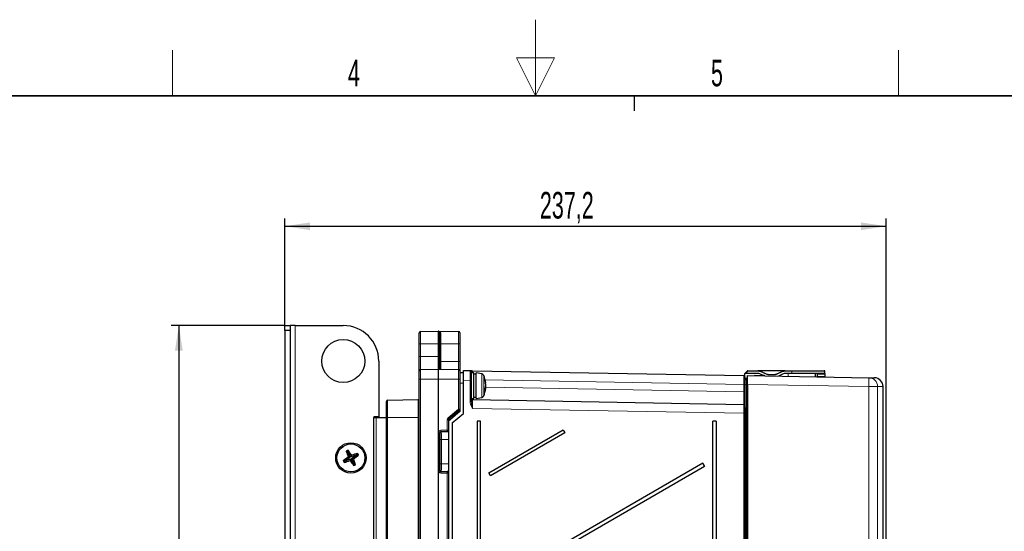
# Model space of a CAD drawing. Header units: millimetres. Extents: x 5 to 418, y 2 to 292.
# Tile 44 of 53: x 149 to 279, y 225 to 292. Entities that reach past the tile are written whole.
import ezdxf

# ---------------------------------------------------------------- set-up
doc = ezdxf.new("R2010")
doc.units = ezdxf.units.MM
doc.layers.add('SLD-0', color=7, linetype='Continuous')
doc.styles.add('SLDTEXTSTYLE0', font='TXT', dxfattribs={"width": 0.605})
doc.dimstyles.new('SLDDIMSTYLE0', dxfattribs={"dimtxt": 3.5, "dimasz": 3.302, "dimexe": 0, "dimexo": 0.0625, "dimgap": 0.875, "dimtad": 1, "dimlfac": 3, "dimrnd": 1e-09, "dimzin": 12, "dimdsep": 46, "dimtxsty": 'SLDTEXTSTYLE0', "dimsah": 1, "dimcen": 0.09, "dimadec": 0, "dimazin": 3, "dimtfac": 1, "dimtofl": 0, "dimtmove": 0, "dimatfit": 3, "dimfxl": 1, "dimfrac": 2, "dimtolj": 1, "dimtzin": 12, "dimarcsym": 0})

# ---------------------------------------------------------------- blocks, each defined once
blk = doc.blocks.new('_D_2')
at = {"layer": 'SLD-0', "color": 7}
for p, q in [((184.04, 252.29), (184.04, 266.35)), ((263.11, 222.22), (263.11, 266.35)), ((184.04, 265.35), (263.11, 265.35))]:
    blk.add_line(p, q, dxfattribs=at)
for points in [[(184.04, 265.35), (187.34, 264.84), (187.34, 265.85)], [(263.11, 265.35), (259.8, 265.85), (259.8, 264.84)]]:
    blk.add_solid(points, dxfattribs=at)
at = {"layer": 'SLD-0', "color": 7, "insert": (217.56, 269.86), "char_height": 3.5, "attachment_point": 1, "style": 'SLDTEXTSTYLE0'}
blk.add_mtext('237,2', dxfattribs=at)
blk = doc.blocks.new('_D_3')
at = {"layer": 'SLD-0', "color": 7}
for p, q in [((184.04, 252.29), (169.08, 252.29)), ((170.08, 252.29), (170.08, 121.89)), ((192.87, 121.89), (169.08, 121.89))]:
    blk.add_line(p, q, dxfattribs=at)
for points in [[(170.08, 252.29), (169.57, 248.99), (170.59, 248.99)], [(170.08, 121.89), (170.59, 125.19), (169.57, 125.19)]]:
    blk.add_solid(points, dxfattribs=at)
at = {"layer": 'SLD-0', "color": 7, "insert": (165.57, 181.07), "char_height": 3.5, "attachment_point": 1, "rotation": 90, "style": 'SLDTEXTSTYLE0'}
blk.add_mtext('391,2', dxfattribs=at)

msp = doc.modelspace()

# ---------------------------------------------------------------- linework, layer by layer
at = {"color": 7, "linetype": 'Continuous', "lineweight": 25}
for p, q in [((184.0384, 252.2897), (184.7051, 252.2897)), ((184.0384, 251.6231), (184.0384, 252.2897)), ((184.7051, 251.6231), (184.0384, 251.6231)), ((184.0384, 251.6231), (184.0384, 127.9564)), ((184.7051, 252.2897), (184.7051, 251.6231)), ((185.3717, 252.2897), (184.7051, 252.2897)), ((184.7051, 251.6231), (184.7051, 127.9564)), ((185.3717, 252.2897), (191.7051, 252.2897)), ((201.7051, 249.8897), (201.7051, 251.349)), ((201.8688, 251.5156), (204.2022, 251.5563)), ((204.208, 251.5563), (206.8746, 251.5098)), ((204.3717, 251.3897), (204.3717, 249.8897)), ((207.0384, 251.3431), (207.0384, 249.8897)), ((201.7051, 248.2231), (201.7051, 249.8897)), ((204.3717, 249.8897), (204.3717, 248.2231)), ((207.0384, 249.8897), (207.0384, 247.5564)), ((196.3717, 247.6231), (196.3717, 240.2897)), ((201.7051, 246.349), (201.7051, 248.2231)), ((204.3717, 248.2231), (204.3717, 246.7173)), ((207.0384, 247.5564), (207.0384, 246.3431)), ((201.7051, 245.223), (201.7051, 246.349)), ((201.8688, 246.5156), (204.2022, 246.5563)), ((204.208, 246.5563), (206.8746, 246.5098)), ((207.0384, 246.3431), (207.0384, 245.223)), ((207.5384, 246.0564), (207.0384, 246.0564)), ((207.5384, 246.3808), (208.3747, 246.366)), ((207.5384, 245.0477), (207.5384, 246.3808)), ((208.5384, 246.1993), (208.5384, 245.0328)), ((208.8717, 246.0564), (208.5384, 246.0564)), ((208.7021, 246.3601), (244.3747, 245.726)), ((208.8717, 242.7231), (208.8717, 246.0564)), ((209.9255, 245.9264), (209.1884, 246.0564)), ((209.1884, 242.7231), (209.1884, 246.0564)), ((244.5384, 245.9935), (244.8855, 246.3407)), ((244.9327, 246.3602), (246.2424, 246.3602)), ((249.8344, 246.3602), (246.2424, 246.3602)), ((246.665, 246.2665), (247.3354, 245.9539)), ((248.7414, 245.9539), (249.4118, 246.2665)), ((249.8344, 246.3602), (250.7051, 246.3602)), ((250.7051, 246.3602), (254.9717, 246.3602)), ((255.0384, 245.9935), (255.0384, 246.2935)), ((201.7051, 134.5564), (201.7051, 245.223)), ((207.0384, 245.223), (207.0384, 241.3008)), ((207.5384, 240.7485), (207.5384, 245.0477)), ((208.5384, 245.0328), (208.5384, 242.2622)), ((209.1884, 245.8897), (208.8717, 245.8897)), ((210.4033, 244.7851), (210.4294, 244.7905)), ((244.6327, 245.9935), (244.5384, 245.9935)), ((244.5384, 245.5593), (244.5384, 245.9935)), ((244.5384, 245.5593), (244.5384, 245.2701)), ((246.1611, 245.9935), (244.6327, 245.9935)), ((244.8056, 245.3226), (244.7036, 245.3217)), ((244.8717, 245.7174), (260.8319, 245.4388)), ((244.8717, 244.5509), (244.8717, 245.7174)), ((245.8717, 245.7231), (247.0384, 245.7231)), ((246.9628, 245.7231), (246.5837, 245.8998)), ((247.758, 245.8602), (248.3187, 245.8602)), ((249.4931, 245.8998), (248.9491, 245.6462)), ((250.7051, 245.9935), (249.9157, 245.9935)), ((255.0384, 245.9935), (250.7051, 245.9935)), ((253.8051, 245.5614), (253.8051, 245.9935)), ((254.04, 245.8998), (254.0455, 245.5872)), ((254.0455, 245.5872), (254.046, 245.5572)), ((255.0384, 245.9935), (255.0384, 245.8998)), ((255.0384, 245.8998), (255.0384, 245.5872)), ((255.0384, 245.5872), (255.0384, 245.5399)), ((210.3657, 244.0713), (210.4294, 244.0547)), ((210.371, 244.0855), (210.4388, 244.0669)), ((210.3916, 244.1455), (210.4294, 244.149)), ((210.4178, 244.7067), (210.4388, 244.7125)), ((210.4323, 244.3274), (210.4388, 244.327)), ((244.5384, 241.5136), (244.5384, 244.5567)), ((244.8717, 244.5509), (244.8717, 145.2288)), ((262.6989, 223.5295), (262.6989, 244.26)), ((197.3717, 240.223), (197.3717, 242.317)), ((197.5355, 242.4836), (201.5413, 242.5535)), ((208.5384, 242.7231), (208.8717, 242.7231)), ((208.7022, 242.5535), (244.3746, 241.9309)), ((208.8717, 242.8897), (209.1884, 242.8897)), ((209.1884, 242.7231), (209.9255, 242.853)), ((207.0384, 240.9817), (205.5384, 239.7231)), ((206.9789, 241.1731), (205.5979, 240.0144)), ((207.0384, 241.3008), (207.0384, 240.9817)), ((244.5384, 241.5136), (244.5384, 240.7644)), ((196.3717, 240.2897), (195.7051, 240.2897)), ((195.7051, 240.2897), (195.7051, 240.223)), ((195.7051, 158.5564), (195.7051, 240.223)), ((195.7051, 240.223), (196.0384, 240.223)), ((196.0384, 240.223), (197.3717, 240.223)), ((197.3717, 159.2957), (197.3717, 240.223)), ((205.5384, 239.8867), (205.5384, 238.5431)), ((206.0384, 239.4899), (207.5384, 240.7485)), ((209.3135, 239.7231), (209.3135, 139.7231)), ((209.7544, 239.7231), (209.3135, 239.7231)), ((209.7544, 139.7231), (209.7544, 239.7231)), ((240.7544, 239.7231), (240.3135, 239.7231)), ((240.3135, 146.3897), (240.3135, 239.7231)), ((240.7544, 239.7231), (240.7544, 146.3897)), ((244.5384, 240.7644), (244.5384, 144.2202)), ((205.5384, 238.5431), (205.5384, 238.5342)), ((205.5384, 238.5342), (205.5384, 232.9119)), ((206.0384, 239.4899), (206.0384, 134.3897)), ((210.8542, 232.9317), (220.6359, 238.5801)), ((220.6359, 238.5801), (220.8526, 238.2048)), ((220.8526, 238.2048), (211.0708, 232.5564)), ((192.2836, 235.6929), (192.1009, 235.764)), ((192.3009, 235.7018), (192.2836, 235.6929)), ((192.2836, 235.6929), (192.566, 234.9347)), ((192.3009, 235.7018), (192.3503, 235.8915)), ((192.7501, 235.0288), (192.3009, 235.7018)), ((191.893, 234.4856), (191.7033, 234.535)), ((191.9019, 234.4683), (191.8308, 234.2855)), ((192.566, 234.9347), (191.893, 234.4856)), ((191.893, 234.4856), (191.9019, 234.4683)), ((191.9019, 234.4683), (192.6601, 234.7506)), ((192.566, 234.9347), (192.3563, 235.0026)), ((192.6601, 234.7506), (192.5922, 234.5409)), ((192.6601, 234.7506), (193.1092, 234.0777)), ((193.5083, 235.3112), (192.7501, 235.0288)), ((192.7501, 235.0288), (192.8179, 235.2385)), ((192.8441, 234.8447), (193.5171, 235.2939)), ((193.1265, 234.0865), (192.8441, 234.8447)), ((192.8441, 234.8447), (193.0539, 234.7769)), ((193.5083, 235.3112), (193.5793, 235.4939)), ((193.5171, 235.2939), (193.5083, 235.3112)), ((193.5171, 235.2939), (193.7068, 235.2444)), ((193.1092, 234.0777), (193.0598, 233.8879)), ((193.1092, 234.0777), (193.1265, 234.0865)), ((193.1265, 234.0865), (193.3092, 234.0154)), ((238.997, 234.1826), (210.8542, 217.9317)), ((211.0708, 217.5564), (239.2136, 233.8073)), ((239.2136, 233.8073), (238.997, 234.1826)), ((205.5384, 232.9119), (205.5384, 232.903)), ((205.5384, 232.903), (205.5384, 194.6265)), ((211.0708, 232.5564), (210.8542, 232.9317))]:
    msp.add_line(p, q, dxfattribs=at)
at = {"color": 7, "linetype": 'Continuous', "lineweight": 18}
for p, q in [((185.3717, 127.2897), (185.3717, 252.2897)), ((201.8688, 251.5156), (201.8688, 249.8897)), ((204.2022, 249.8897), (204.2022, 251.5563)), ((204.208, 251.5563), (204.208, 249.8897)), ((204.5355, 251.2529), (204.5355, 249.8897)), ((206.8746, 249.8897), (206.8746, 251.5098)), ((201.7051, 249.8897), (201.8688, 249.8897)), ((201.8688, 249.8897), (201.8688, 248.2231)), ((204.2022, 249.8897), (201.8688, 249.8897)), ((204.2022, 248.2231), (204.2022, 249.8897)), ((204.2022, 249.8897), (204.208, 249.8897)), ((204.208, 249.8897), (204.208, 248.2231)), ((204.208, 249.8897), (204.3717, 249.8897)), ((204.3717, 249.8897), (204.5355, 249.8897)), ((204.5355, 249.8897), (204.5355, 247.5564)), ((204.5355, 249.8897), (206.8746, 249.8897)), ((206.8746, 247.5564), (206.8746, 249.8897)), ((207.0384, 249.8897), (206.8746, 249.8897)), ((201.7051, 248.2231), (201.8688, 248.2231)), ((201.8688, 248.2231), (201.8688, 246.5156)), ((201.8688, 248.2231), (204.2022, 248.2231)), ((204.2022, 246.5563), (204.2022, 248.2231)), ((204.2022, 248.2231), (204.208, 248.2231)), ((204.208, 248.2231), (204.3717, 248.2231)), ((204.208, 248.2231), (204.208, 246.5563)), ((204.3717, 247.5564), (204.5355, 247.5564)), ((204.5355, 247.5564), (204.5355, 246.5506)), ((204.5355, 247.5564), (206.8746, 247.5564)), ((206.8746, 246.5098), (206.8746, 247.5564)), ((207.0384, 247.5564), (206.8746, 247.5564)), ((201.8688, 246.5156), (201.8688, 245.223)), ((204.2022, 245.223), (204.2022, 246.5563)), ((204.208, 246.5563), (204.208, 245.223)), ((206.8746, 245.223), (206.8746, 246.5098)), ((244.9327, 246.2935), (244.6327, 245.9935)), ((244.9327, 246.2935), (244.9327, 246.3602)), ((246.2424, 246.2935), (244.9327, 246.2935)), ((246.2424, 246.2935), (246.2424, 246.3602)), ((247.3073, 245.8935), (246.6368, 246.2061)), ((249.4399, 246.2061), (248.7695, 245.8935)), ((249.8344, 246.2935), (249.8344, 246.3602)), ((250.7051, 246.2935), (249.8344, 246.2935)), ((250.7051, 246.2935), (250.7051, 246.3602)), ((250.7051, 245.9935), (250.7051, 246.2935)), ((255.0384, 246.2935), (250.7051, 246.2935)), ((201.7051, 245.223), (201.8688, 245.223)), ((201.8688, 245.223), (201.8688, 134.5564)), ((204.2022, 245.223), (201.8688, 245.223)), ((204.2022, 134.5564), (204.2022, 245.223)), ((204.2022, 245.223), (204.208, 245.223)), ((204.208, 245.223), (204.208, 134.5564)), ((206.8746, 245.223), (204.208, 245.223)), ((206.8746, 241.3008), (206.8746, 245.223)), ((207.0384, 245.223), (206.8746, 245.223)), ((208.3747, 245.0328), (207.5384, 245.0477)), ((208.3747, 242.2622), (208.3747, 245.0328)), ((208.3747, 245.0328), (208.5384, 245.0328)), ((209.9255, 243.5303), (209.9255, 245.9264)), ((210.1727, 245.7324), (210.1727, 243.047)), ((244.3746, 244.5595), (210.3639, 245.1641)), ((247.758, 245.7935), (247.758, 245.8602)), ((248.3187, 245.7935), (247.758, 245.7935)), ((248.3187, 245.7935), (248.3187, 245.8602)), ((250.2051, 245.6243), (250.2051, 245.9935)), ((254.04, 245.8998), (255.0384, 245.8998)), ((254.0455, 245.5872), (255.0384, 245.5872)), ((207.5384, 244.7231), (207.0384, 244.7231)), ((209.9255, 242.853), (209.9255, 243.5303)), ((210.4324, 244.1897), (244.3746, 243.5973)), ((244.3746, 243.5973), (244.3746, 244.5595)), ((244.5384, 244.5595), (244.3746, 244.5595)), ((244.5384, 243.5973), (244.3746, 243.5973)), ((244.7036, 244.5567), (244.5384, 244.5567)), ((244.8056, 244.5567), (244.7036, 244.5567)), ((244.7036, 244.5567), (244.7036, 145.223)), ((244.8056, 244.5567), (244.8717, 244.5567)), ((244.8056, 145.223), (244.8056, 244.5567)), ((260.8319, 244.2723), (244.8717, 244.5509)), ((260.8319, 217.9381), (260.8319, 244.2723)), ((260.8319, 244.2723), (261.9757, 244.2723)), ((261.9757, 244.2723), (261.9757, 217.9031)), ((197.5355, 242.4836), (197.5355, 240.223)), ((201.5413, 240.223), (201.5413, 242.5535)), ((208.3747, 242.2622), (208.5384, 242.2622)), ((205.4937, 240.142), (206.8746, 241.3008)), ((206.8805, 240.8803), (205.6963, 239.8867)), ((207.0384, 241.3008), (206.8746, 241.3008)), ((206.8805, 240.8803), (206.9175, 240.8803)), ((206.8805, 240.8492), (206.8805, 240.8803)), ((244.3747, 240.7644), (208.7021, 241.387)), ((196.0384, 240.223), (196.0384, 158.5564)), ((197.3717, 240.223), (197.5355, 240.223)), ((197.5355, 240.223), (197.5355, 159.2957)), ((201.5413, 240.223), (197.5355, 240.223)), ((201.5413, 159.2258), (201.5413, 240.223)), ((201.5413, 240.223), (201.7051, 240.223)), ((205.3746, 238.5431), (205.3746, 239.8867)), ((205.5384, 239.8867), (205.3746, 239.8867)), ((205.6963, 239.8867), (205.5384, 239.8867)), ((205.6963, 239.8867), (205.6963, 239.8556)), ((244.3747, 144.2202), (244.3747, 240.7644)), ((244.5384, 240.7644), (244.3747, 240.7644)), ((205.3717, 238.3765), (204.5413, 238.3767)), ((204.5413, 238.3767), (204.5945, 238.3235)), ((204.5442, 238.5434), (205.3746, 238.5431)), ((204.5945, 238.3235), (205.5384, 238.3235)), ((205.3717, 238.3582), (205.3717, 238.3765)), ((205.5384, 238.5431), (205.3746, 238.5431)), ((204.2109, 233.2359), (204.2109, 238.2102)), ((204.3746, 238.2102), (204.2109, 238.2102)), ((204.3746, 238.2102), (204.3746, 233.2359)), ((204.4279, 238.1569), (204.3746, 238.2102)), ((204.4422, 234.1224), (204.4422, 237.3237)), ((204.6088, 237.3237), (204.4422, 237.3237)), ((204.6088, 237.3237), (205.5384, 237.3237)), ((204.6088, 237.3237), (204.6088, 234.1224)), ((204.3746, 233.2359), (204.2109, 233.2359)), ((204.3746, 233.2359), (204.4279, 233.2892)), ((204.6088, 234.1224), (204.4422, 234.1224)), ((204.5945, 233.1226), (204.5413, 233.0694)), ((204.5945, 233.1226), (205.5384, 233.1226)), ((204.6088, 234.1224), (205.5384, 234.1224)), ((204.5413, 233.0694), (205.3717, 233.0696)), ((205.3746, 232.903), (204.5442, 232.9027)), ((205.3717, 233.0696), (205.3717, 233.0879)), ((205.3746, 194.6265), (205.3746, 232.903)), ((205.5384, 232.903), (205.3746, 232.903))]:
    msp.add_line(p, q, dxfattribs=at)
at = {"color": 7, "linetype": 'Continuous', "lineweight": 18, "flags": 128}
for points in [[(244.8855, 246.3407), (244.8864, 246.3398), (244.8891, 246.3371), (244.8935, 246.3327), (244.8993, 246.3269), (244.9065, 246.3197), (244.9146, 246.3116), (244.9235, 246.3027), (244.9327, 246.2935)], [(246.6368, 246.2061), (246.6423, 246.2179), (246.6476, 246.2292), (246.6525, 246.2396), (246.6568, 246.2488), (246.6603, 246.2563), (246.6629, 246.2619), (246.6645, 246.2653), (246.665, 246.2665)], [(249.4399, 246.2061), (249.4344, 246.2179), (249.4292, 246.2292), (249.4243, 246.2396), (249.42, 246.2488), (249.4165, 246.2563), (249.4139, 246.2619), (249.4123, 246.2653), (249.4118, 246.2665)], [(247.3073, 245.8935), (247.3127, 245.9052), (247.318, 245.9166), (247.3229, 245.927), (247.3272, 245.9362), (247.3307, 245.9437), (247.3333, 245.9493), (247.3349, 245.9527), (247.3354, 245.9539)], [(248.7695, 245.8935), (248.764, 245.9052), (248.7588, 245.9166), (248.7539, 245.927), (248.7496, 245.9362), (248.7461, 245.9437), (248.7435, 245.9493), (248.7419, 245.9527), (248.7414, 245.9539)]]:
    msp.add_lwpolyline(points, dxfattribs=at)
at = {"color": 7, "linetype": 'Continuous', "lineweight": 25, "flags": 128}
for points in [[(254.0384, 245.9935), (254.0386, 245.983), (254.0391, 245.9515), (254.04, 245.8998)], [(210.4294, 244.149), (210.4216, 244.0957), (210.4178, 244.0727)]]:
    msp.add_lwpolyline(points, dxfattribs=at)
at = {"color": 7, "linetype": 'Continuous', "lineweight": 25}
for centre, radius in [((191.7051, 247.6231), 2.8333), ((192.7051, 234.8897), 2), ((192.7051, 234.8897), 1.8333)]:
    msp.add_circle(centre, radius, dxfattribs=at)
for centre, radius, start, end in [((191.7051, 247.6231), 4.6667, 0, 90), ((201.8717, 251.349), 0.1667, 91, 180), ((204.2051, 251.3897), 0.1667, 89, 91), ((204.2051, 251.3897), 0.1667, 0, 89), ((206.8717, 251.3431), 0.1667, 0, 89), ((201.8717, 246.349), 0.1667, 91, 180), ((204.2051, 246.3897), 0.1667, 89, 91), ((204.5384, 246.7173), 0.1667, 180, 269), ((206.8717, 246.3431), 0.1667, 0, 89), ((208.3717, 246.1993), 0.1667, 0, 88.981516), ((244.9327, 246.2935), 0.0667, 90, 135), ((246.2424, 245.3602), 1, 65, 90), ((249.8344, 245.3602), 1, 90, 115), ((254.9717, 246.2935), 0.0667, 0, 90), ((209.8676, 245.5982), 0.3333, 23.754023, 80), ((207.1217, 244.3897), 3.3333, 6.089545, 23.754023), ((208.3117, 244.4904), 2.1389, 8.066132, 19.043461), ((209.2554, 245.1226), 1.0801, 356.513922, 3.486078), ((207.847, 244.2738), 2.6069, 7.862282, 17.481623), ((209.7952, 244.6748), 0.6447, 3.353621, 10.343142), ((244.3717, 245.5593), 0.1667, 0, 88.981516), ((244.7051, 245.1551), 0.1667, 90.5, 179.999996), ((244.8051, 245.3893), 0.0667, 270.5, 0.000004), ((245.8717, 245.5564), 0.1667, 90, 119.572081), ((246.1611, 244.9935), 1, 65, 90), ((247.0384, 245.5564), 0.1667, 46.63126, 90), ((247.758, 246.8602), 1, 245, 270), ((248.3187, 246.8602), 1, 270, 295), ((249.9157, 244.9935), 1, 90, 115), ((261.5323, 244.2597), 1.1667, 0.142661, 88.999997), ((207.1217, 244.3897), 3.3333, 336.245977, 353.910455), ((209.0202, 244.5784), 1.4381, 335.961895, 348.510596), ((209.4951, 244.2574), 0.956, 331.277004, 347.758935), ((207.9635, 243.8953), 2.372, 357.647747, 2.352253), ((207.048, 244.3631), 3.392, 1.50836, 4.519733), ((207.6648, 244.534), 2.7752, 354.997521, 358.316346), ((207.0485, 244.4163), 3.3915, 355.48003, 358.49171), ((210.4135, 244.0766), 0.0271, 306.105706, 339.204073), ((207.6766, 244.246), 2.7634, 1.679372, 2.98077), ((197.5384, 242.317), 0.1667, 91, 180), ((201.5384, 242.7202), 0.1667, 271, 0), ((208.7051, 242.7202), 0.1667, 180, 269), ((209.8676, 243.1813), 0.3333, 280, 336.245977), ((206.8717, 241.3008), 0.1667, 310, 0), ((244.3717, 241.7642), 0.1667, 0, 89), ((205.7051, 239.8867), 0.1667, 130, 180), ((236.0321, 247.2176), 17.6536, 209.293085, 210.69947), ((201.0664, 218.5309), 19.4257, 116.659612, 117.485896), ((209.8122, 241.2808), 18.5506, 197.301051, 199.781797), ((177.5104, 224.7715), 18.5439, 34.363788, 36.845424), ((202.8235, 219.6947), 18.5443, 124.363626, 126.84521), ((209.1364, 243.2881), 19.5072, 206.661215, 207.484056), ((186.3131, 251.9996), 18.5535, 287.301201, 289.781562), ((207.9044, 245.0113), 18.5497, 214.364156, 216.84502), ((199.0971, 217.7796), 18.5537, 107.301225, 109.781553), ((182.5823, 250.0908), 18.5518, 304.364125, 306.844711), ((175.6049, 228.501), 18.5433, 17.30054, 19.782265), ((176.3024, 226.5059), 19.475, 26.660592, 27.484792), ((184.3467, 251.2426), 19.4191, 296.65947, 297.486037), ((254.4278, 242.84), 17.6935, 209.294671, 210.697884)]:
    msp.add_arc(centre, radius, start, end, dxfattribs=at)
at = {"color": 7, "linetype": 'Continuous', "lineweight": 18}
for centre, radius, start, end in [((204.5242, 251.4059), 0.1534, 186.057604, 274.204321), ((246.2424, 245.3602), 0.9333, 65, 90), ((249.8344, 245.3602), 0.9333, 90, 115), ((245.7086, 245.701), 0.1646, 359.611068, 7.699103), ((246.6616, 245.6843), 0.3788, 359.274433, 5.871993), ((247.758, 246.8602), 1.0667, 245, 270), ((248.3187, 246.8602), 1.0667, 270, 295), ((244.1159, 244.8555), 16.7261, 358.001677, 1.998323), ((260.8103, 244.2736), 1.1653, 359.934072, 88.939059), ((204.5425, 239.2906), 3.079, 37.691875, 40.759186), ((205.708, 239.8867), 0.3333, 130, 180), ((203.1715, 238.14), 3.0661, 37.68544, 40.765621), ((206.4349, 240.5577), 0.9978, 212.991452, 222.257519), ((204.5946, 238.1568), 0.1667, 90.019106, 179.980467), ((202.0562, 238.5035), 2.4883, 357.080815, 0.9191), ((202.8865, 238.5032), 2.4885, 357.080899, 0.919016), ((205.3717, 238.5431), 0.1667, 269.995202, 359.995619), ((205.3717, 238.5248), 0.1666, 269.993487, 359.997335), ((204.5946, 233.2893), 0.1667, 180.01954, 269.979179), ((202.0561, 232.9426), 2.4885, 359.080934, 2.919092), ((205.3717, 232.9213), 0.1667, 0.005091, 90.004087), ((202.8865, 232.9429), 2.4885, 359.080934, 2.919092), ((205.3717, 232.903), 0.1667, 0.004355, 90.003116)]:
    msp.add_arc(centre, radius, start, end, dxfattribs=at)
for centre, major_axis, ratio, start_param, end_param in [((208.3717, 245.0325), (0.003, 1.3335), 0.00224233, 4.71267309, 6.28315043), ((208.7051, 245.1932), (-0.003, 1.1669), 0.00249178, 6.28313468, 7.02136531), ((244.3717, 244.5592), (0.003, 1.1668), 0.00249223, 4.71266122, 6.28314733), ((244.3717, 243.5978), (-0.0029, 1.667), 0.00174433, 3.14155916, 4.7120509), ((208.7051, 241.3866), (-0.0029, 1.1669), 0.00256228, 6.28313419, 7.85361732), ((208.7051, 244.2204), (0.0029, 1.6669), 0.00174454, 2.68667836, 3.14156525), ((206.8717, 240.8656), (0.1072, 0.3075), 0.01050791, 4.76367621, 6.30082528), ((244.3717, 240.7641), (0.0029, 1.1668), 0.00256273, 4.71266384, 6.28314696), ((204.5443, 238.21), (0.2837, -0.1754), 0.99931899, 2.12443158, 3.69492332), ((204.5414, 238.21), (0.1382, -0.0936), 0.99836165, 2.16590456, 3.7363963), ((204.5943, 237.3237), (0, 1), 0.01454589, 4.71238898, 6.26573201), ((204.4276, 237.3237), (0, 0.8333), 0.01745506, 4.71238898, 6.26573201), ((204.5443, 233.2361), (0.2837, 0.1754), 0.99931899, 2.58826199, 4.15875373), ((204.5414, 233.2361), (0.1382, 0.0936), 0.99836165, 2.546789, 4.11728074), ((204.4276, 234.1224), (0, 0.8333), 0.01745506, 3.15904595, 4.71238898), ((204.5943, 234.1224), (0, 1), 0.01454589, 3.15904595, 4.71238898)]:
    msp.add_ellipse(centre, major_axis=major_axis, ratio=ratio, start_param=start_param, end_param=end_param, dxfattribs=at)
at = {"color": 7, "linetype": 'Continuous', "lineweight": 25}
for centre, start_param, end_param in [((205.7051, 238.3582), 3.14159265, 4.1887902), ((205.7051, 233.0879), 2.0943951, 3.14159265)]:
    msp.add_ellipse(centre, major_axis=(0.3333, 0), ratio=0.01745506, start_param=start_param, end_param=end_param, dxfattribs=at)
at = {"color": 7, "linetype": 'Continuous', "lineweight": 18}
for points, knots in [([(204.208, 251.5563), (204.2086, 251.5563), (204.2422, 251.5556), (204.3479, 251.5382), (204.4955, 251.4523), (204.5247, 251.3068), (204.5355, 251.2529)], [0, 0, 0, 0, 0.00441752, 0.22202362, 0.71205651, 1, 1, 1, 1]), ([(204.208, 246.5563), (204.2083, 246.5563), (204.2532, 246.5556), (204.3358, 246.5912), (204.3615, 246.6814), (204.3717, 246.7173)], [0, 0, 0, 0, 0.004409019, 0.60481195, 1, 1, 1, 1]), ([(208.7021, 246.3601), (208.7018, 246.3601), (208.7007, 246.3602), (208.694, 246.3602), (208.6679, 246.3582), (208.6192, 246.339), (208.5578, 246.2823), (208.5445, 246.2254), (208.5384, 246.1993)], [0, 0, 0, 0, 0.00436378, 0.01477803, 0.09226665, 0.3619374, 0.70733829, 1, 1, 1, 1]), ([(244.7036, 245.3217), (244.7036, 245.3217), (244.7036, 245.3217), (244.7036, 245.2932), (244.7036, 245.1674), (244.7036, 244.9727), (244.7036, 244.7566), (244.7036, 244.6142), (244.7036, 244.5567)], [0, 0, 0, 0, 0.000016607, 0.212852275, 0.425152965, 0.643261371, 0.856075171, 1, 1, 1, 1]), ([(244.8056, 244.5567), (244.8056, 244.5567), (244.8056, 244.6432), (244.8056, 244.8174), (244.8056, 245.0473), (244.8056, 245.2202), (244.8057, 245.3027), (244.8056, 245.3216), (244.8056, 245.3224), (244.8056, 245.3226)], [0, 0, 0, 0, 0.00001659, 0.21658531, 0.43281124, 0.64773568, 0.860365, 0.97083312, 1, 1, 1, 1]), ([(262.6792, 244.26), (262.6843, 244.26), (262.7052, 244.2596), (262.543, 244.2624), (262.1879, 244.2686), (261.9757, 244.2723)], [0, 0, 0, 0, 0.11460947, 0.4706639, 1, 1, 1, 1]), ([(208.7021, 241.387), (208.7015, 241.3881), (208.688, 241.4114), (208.6348, 241.5037), (208.5326, 241.6896), (208.4093, 241.9535), (208.386, 242.1615), (208.3747, 242.2622)], [0, 0, 0, 0, 0.003870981, 0.085499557, 0.338607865, 0.680075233, 1, 1, 1, 1]), ([(208.5384, 242.2622), (208.5445, 242.1774), (208.5578, 241.9926), (208.6192, 241.7288), (208.6679, 241.5251), (208.694, 241.4198), (208.7007, 241.3927), (208.7018, 241.3883), (208.7021, 241.387)], [0, 0, 0, 0, 0.292728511, 0.638189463, 0.907778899, 0.985231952, 0.995630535, 1, 1, 1, 1])]:
    msp.add_open_spline(points, degree=3, knots=knots, dxfattribs=at)
at = {"color": 7, "linetype": 'Continuous', "lineweight": 25}
for points, knots in [([(208.3747, 246.366), (208.386, 246.3658), (208.4092, 246.3654), (208.5326, 246.3631), (208.6348, 246.3614), (208.688, 246.3604), (208.7015, 246.3602), (208.7021, 246.3601)], [0, 0, 0, 0, 0.319862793, 0.661277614, 0.914461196, 0.996131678, 1, 1, 1, 1]), ([(244.5384, 244.5567), (244.5384, 244.6017), (244.5384, 244.7131), (244.5384, 244.8821), (244.5384, 245.0334), (244.5384, 245.1357), (244.5384, 245.1486), (244.5384, 245.1551)], [0, 0, 0, 0, 0.1441777, 0.35661866, 0.57425985, 0.7871509, 1, 1, 1, 1]), ([(260.8319, 245.4388), (261.0434, 245.4351), (261.3972, 245.4289), (261.5588, 245.4261), (261.538, 245.4264), (261.5329, 245.4265)], [0, 0, 0, 0, 0.52930656, 0.8851514, 1, 1, 1, 1])]:
    msp.add_open_spline(points, degree=3, knots=knots, dxfattribs=at)
at = {"layer": 'SLD-0', "lineweight": 18}
for p, q in [((217, 292.5), (217, 282.5)), ((169.25, 282.5), (169.25, 288.5)), ((219.5, 287.5), (214.5, 287.5)), ((214.5, 287.5), (217, 282.5)), ((217, 282.5), (219.5, 287.5)), ((264.75, 282.5), (264.75, 288.5))]:
    msp.add_line(p, q, dxfattribs=at)
at = {"layer": 'SLD-0', "lineweight": 35}
msp.add_line((408, 282.5), (26, 282.5), dxfattribs=at)
at = {"layer": 'SLD-0'}
msp.add_line((230, 280.5), (230, 282.5), dxfattribs=at)
msp.add_line((230, 280.5), (230, 282.5), dxfattribs=at)

# ---------------------------------------------------------------- texts
at = {"layer": 'SLD-0', "char_height": 3.5, "attachment_point": 2, "style": 'SLDTEXTSTYLE0'}
for s, insert in [('4', (193.1027, 287.243)), ('5', (240.8527, 287.243))]:
    msp.add_mtext(s, dxfattribs=dict(at, insert=insert))

# ---------------------------------------------------------------- dimensions: what is measured, and where the dimension line sits
at = {"layer": 'SLD-0', "color": 7}
dim = msp.add_linear_dim(base=(263.1051, 265.3457), p1=(184.0384, 252.2897), p2=(263.1051, 222.2231), dimstyle='SLDDIMSTYLE0', dxfattribs=at)
dim.commit()
dim.dimension.update_dxf_attribs({"geometry": '_D_2', "text_midpoint": (223.5717, 265.3457), "dimtype": 160})
dim = msp.add_linear_dim(base=(170.0817, 121.8897), p1=(184.0384, 252.2897), p2=(192.8717, 121.8897), angle=90, dimstyle='SLDDIMSTYLE0', dxfattribs=at)
dim.commit()
dim.dimension.update_dxf_attribs({"geometry": '_D_3', "text_midpoint": (170.0817, 187.0897), "dimtype": 160})

doc.saveas('drawing.dxf')
